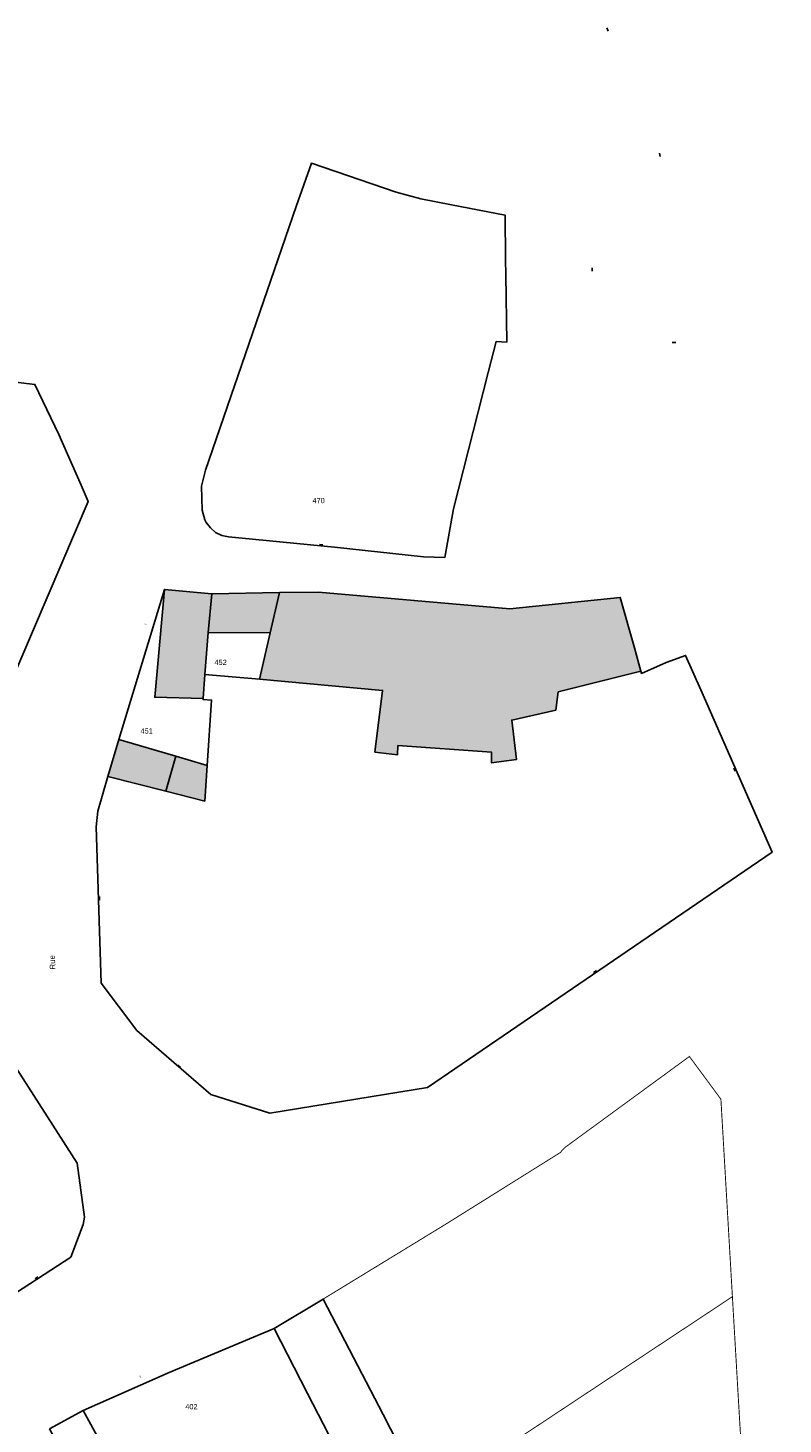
# Model space of a CAD drawing. Header units: metres. Extents: x 1943189 to 1944159, y 7204892 to 7205646.
# Tile 18 of 21: x 1943403 to 1943484, y 7205175 to 7205324. Entities that reach past the tile are written whole.
import ezdxf

# ---------------------------------------------------------------- set-up
doc = ezdxf.new("R2010")
doc.units = ezdxf.units.M
doc.header["$LTSCALE"] = 2
doc.linetypes.add('CONTINU', pattern=[0])
doc.linetypes.add('PCI_SUBDIV', pattern=[6, 4, -2])
for name, color, linetype in [('1PARCELLE', 150, 'Continuous'), ('1SUBDFISC', 7, 'PCI_SUBDIV'), ('3BATIDUR', 7, 'CONTINU'), ('3BATIDUR_H', 31, 'Continuous'), ('3BATILEGER', 7, 'CONTINU'), ('3BATILEGER_H', 41, 'Continuous'), ('3MURNONMI', 7, 'CONTINU'), ('3NUMVOIE', 30, 'CONTINU'), ('3PARCELLETEX', 150, 'CONTINU'), ('3ZONCOMMTEX', 7, 'CONTINU')]:
    doc.layers.add(name, color=color, linetype=linetype)
doc.styles.get("Standard").update_dxf_attribs({"font": 'arial.ttf'})

# ---------------------------------------------------------------- blocks, each defined once
blk = doc.blocks.new('MURNOMI')
blk.add_line((-0.75, 0.5), (0.75, 0.5))

msp = doc.modelspace()

# ---------------------------------------------------------------- hatches: boundary and pattern name
at = {"layer": '3BATIDUR_H'}
for points in [[(1943417.55, 7205264.31), (1943416.52, 7205252.77), (1943421.7, 7205252.65), (1943421.89, 7205255.21), (1943422.23, 7205259.71), (1943422.62, 7205263.84)], [(1943428.88, 7205259.66), (1943429.88, 7205263.97), (1943422.62, 7205263.84), (1943422.23, 7205259.71)], [(1943440.07, 7205246.9), (1943442.49, 7205246.61), (1943442.54, 7205247.59), (1943452.55, 7205246.89), (1943452.54, 7205245.75), (1943455.22, 7205246.09), (1943454.72, 7205250.33), (1943459.42, 7205251.38), (1943459.68, 7205253.36), (1943468.54, 7205255.57), (1943467.84, 7205258.04), (1943466.32, 7205263.44), (1943454.52, 7205262.21), (1943434.02, 7205264.01), (1943429.88, 7205263.97), (1943428.88, 7205259.66), (1943427.73, 7205254.69), (1943440.9, 7205253.5)], [(1943411.51, 7205244.27), (1943417.69, 7205242.72), (1943418.77, 7205246.46), (1943412.66, 7205248.24)]]:
    msp.add_hatch(color=256, dxfattribs=at).paths.add_polyline_path(points)
at = {"layer": '3BATILEGER_H'}
msp.add_hatch(color=256, dxfattribs=at).paths.add_polyline_path([(1943421.87, 7205241.66), (1943422.13, 7205245.48), (1943418.77, 7205246.46), (1943417.69, 7205242.72)])

# ---------------------------------------------------------------- linework, layer by layer
at = {"layer": '1PARCELLE'}
for points in [[(1943447.57, 7205267.71), (1943445.26, 7205267.79), (1943435.76, 7205268.84), (1943424.39, 7205269.93), (1943423.68, 7205270.09), (1943423.03, 7205270.41), (1943422.47, 7205270.88), (1943422.02, 7205271.45), (1943421.88, 7205271.74), (1943421.59, 7205272.78), (1943421.51, 7205275.35), (1943421.95, 7205277.05), (1943431.66, 7205305.27), (1943433.28, 7205309.9), (1943442.36, 7205306.8), (1943445, 7205306.1), (1943448.27, 7205305.45), (1943450.13, 7205305.1), (1943454, 7205304.35), (1943454.05, 7205299.61), (1943454.07, 7205297.98), (1943454.17, 7205290.75), (1943453.05, 7205290.83), (1943452.2, 7205287.5), (1943448.47, 7205272.94), (1943447.57, 7205267.71)], [(1943343.26, 7205289.02), (1943342.81, 7205273.9), (1943342.66, 7205261.64), (1943348.89, 7205260.45), (1943349.94, 7205260.24), (1943362.23, 7205257.76), (1943396.36, 7205250.58), (1943399.22, 7205249.98), (1943409.38, 7205273.71), (1943408.66, 7205275.45), (1943406.26, 7205280.88), (1943403.7, 7205286.24), (1943361.92, 7205291.32), (1943344.51, 7205289.52), (1943343.26, 7205289.02)], [(1943411.51, 7205244.27), (1943417.69, 7205242.72), (1943421.87, 7205241.66), (1943422.13, 7205245.48), (1943422.6, 7205252.46), (1943421.69, 7205252.51), (1943421.7, 7205252.65), (1943421.89, 7205255.21), (1943422.23, 7205259.71), (1943422.62, 7205263.84), (1943417.55, 7205264.31), (1943412.66, 7205248.24), (1943411.51, 7205244.27)], [(1943421.89, 7205255.21), (1943427.73, 7205254.69), (1943440.9, 7205253.5), (1943440.07, 7205246.9), (1943442.49, 7205246.61), (1943442.54, 7205247.59), (1943452.55, 7205246.89), (1943452.54, 7205245.75), (1943455.22, 7205246.09), (1943454.72, 7205250.33), (1943459.42, 7205251.38), (1943459.68, 7205253.36), (1943468.54, 7205255.57), (1943467.84, 7205258.04), (1943466.32, 7205263.44), (1943454.52, 7205262.21), (1943434.02, 7205264.01), (1943429.88, 7205263.97), (1943422.62, 7205263.84), (1943422.23, 7205259.71), (1943421.89, 7205255.21)], [(1943421.89, 7205255.21), (1943427.73, 7205254.69), (1943440.9, 7205253.5), (1943440.07, 7205246.9), (1943442.49, 7205246.61), (1943442.54, 7205247.59), (1943452.55, 7205246.89), (1943452.54, 7205245.75), (1943455.22, 7205246.09), (1943454.72, 7205250.33), (1943459.42, 7205251.38), (1943459.68, 7205253.36), (1943468.54, 7205255.57), (1943468.61, 7205255.31), (1943471.24, 7205256.5), (1943473.31, 7205257.25), (1943474.94, 7205253.55), (1943482.57, 7205236.18), (1943445.7, 7205211.02), (1943428.84, 7205208.28), (1943422.52, 7205210.25), (1943414.6, 7205217.11), (1943410.79, 7205222.17), (1943410.23, 7205238.9), (1943410.44, 7205240.56), (1943411.51, 7205244.27), (1943417.69, 7205242.72), (1943421.87, 7205241.66), (1943422.13, 7205245.48), (1943422.6, 7205252.46), (1943421.69, 7205252.51), (1943421.7, 7205252.65), (1943421.89, 7205255.21)], [(1943374.65, 7205184.38), (1943391.29, 7205186.33), (1943397.1, 7205187.35), (1943401, 7205188.62), (1943407.52, 7205192.87), (1943408.87, 7205196.35), (1943409, 7205197.12), (1943408.22, 7205202.93), (1943396.88, 7205220.58), (1943396.27, 7205221.31), (1943395.67, 7205221.63), (1943394.18, 7205222.29), (1943392.64, 7205222.79), (1943390.9, 7205219.11), (1943384.13, 7205204.82), (1943374.65, 7205184.38)], [(1943429.28, 7205185.24), (1943434.53, 7205188.37), (1943438.23, 7205181.24), (1943440.94, 7205176.02), (1943445.59, 7205166.96), (1943449.15, 7205160.02), (1943463.05, 7205133.01), (1943460.92, 7205130.96), (1943458.5, 7205128.42), (1943454.18, 7205136.85), (1943451.84, 7205141.43), (1943446.87, 7205151.1), (1943444.79, 7205155.15), (1943442.25, 7205160.09), (1943439.97, 7205164.53), (1943439.33, 7205165.74), (1943438.43, 7205167.5), (1943437.94, 7205168.46), (1943432.87, 7205178.27), (1943429.28, 7205185.24)], [(1943408.87, 7205176.46), (1943418.05, 7205180.51), (1943429.28, 7205185.24), (1943432.87, 7205178.27), (1943437.94, 7205168.46), (1943438.43, 7205167.5), (1943439.33, 7205165.74), (1943439.97, 7205164.53), (1943442.25, 7205160.09), (1943436.41, 7205156.91), (1943434.26, 7205155.74), (1943430, 7205153.46), (1943423.34, 7205149.89), (1943421.97, 7205152.41), (1943413.77, 7205167.45), (1943408.87, 7205176.46)], [(1943405.25, 7205174.49), (1943408.87, 7205176.46), (1943413.77, 7205167.45), (1943421.97, 7205152.41), (1943423.34, 7205149.89), (1943426, 7205144.96), (1943425.49, 7205144.68), (1943419.68, 7205151.14), (1943412.51, 7205161.08), (1943405.25, 7205174.49)]]:
    msp.add_lwpolyline(points, close=True, dxfattribs=at)
at = {"layer": '1SUBDFISC', "ltscale": 0.5, "const_width": 0.1}
for points in [[(1943478.32, 7205188.63), (1943477.09, 7205209.76), (1943473.72, 7205214.33), (1943460.37, 7205204.57), (1943459.89, 7205204.04), (1943447.72, 7205196.43), (1943434.53, 7205188.37), (1943438.23, 7205181.24), (1943440.94, 7205176.02), (1943445.59, 7205166.96), (1943478.32, 7205188.63)], [(1943478.32, 7205188.63), (1943445.59, 7205166.96), (1943449.15, 7205160.02), (1943463.05, 7205133.01), (1943483.68, 7205147), (1943480.16, 7205155.14), (1943479.34, 7205171.2), (1943478.32, 7205188.63)]]:
    msp.add_lwpolyline(points, close=True, dxfattribs=at)
at = {"layer": '3BATIDUR'}
for points in [[(1943417.55, 7205264.31), (1943416.52, 7205252.77), (1943421.7, 7205252.65), (1943421.89, 7205255.21), (1943422.23, 7205259.71), (1943422.62, 7205263.84), (1943417.55, 7205264.31)], [(1943428.88, 7205259.66), (1943429.88, 7205263.97), (1943422.62, 7205263.84), (1943422.23, 7205259.71), (1943428.88, 7205259.66)], [(1943440.07, 7205246.9), (1943442.49, 7205246.61), (1943442.54, 7205247.59), (1943452.55, 7205246.89), (1943452.54, 7205245.75), (1943455.22, 7205246.09), (1943454.72, 7205250.33), (1943459.42, 7205251.38), (1943459.68, 7205253.36), (1943468.54, 7205255.57), (1943467.84, 7205258.04), (1943466.32, 7205263.44), (1943454.52, 7205262.21), (1943434.02, 7205264.01), (1943429.88, 7205263.97), (1943428.88, 7205259.66), (1943427.73, 7205254.69), (1943440.9, 7205253.5), (1943440.07, 7205246.9)], [(1943411.51, 7205244.27), (1943417.69, 7205242.72), (1943418.77, 7205246.46), (1943412.66, 7205248.24), (1943411.51, 7205244.27)]]:
    msp.add_lwpolyline(points, close=True, dxfattribs=at)
at = {"layer": '3BATILEGER'}
msp.add_lwpolyline([(1943421.87, 7205241.66), (1943422.13, 7205245.48), (1943418.77, 7205246.46), (1943417.69, 7205242.72), (1943421.87, 7205241.66)], close=True, dxfattribs=at)

# ---------------------------------------------------------------- block references
at = {"layer": '3MURNONMI', "xscale": 0.25, "yscale": 0.25}
for p, rotation in [((1943464.83, 7205324.16), 289.7), ((1943470.43, 7205310.77), 282.8999999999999), ((1943463.18, 7205298.54), 270.2), ((1943472.06, 7205290.6), 356.8), ((1943434.31, 7205268.98), 355.2), ((1943478.66, 7205245.07), 114.1), ((1943410.48, 7205231.25), 272.3), ((1943463.7, 7205223.32), 34.49999999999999), ((1943419.06, 7205213.19), 319.1), ((1943403.93, 7205190.54), 33.49999999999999)]:
    msp.add_blockref('MURNOMI', p, dxfattribs=dict(at, rotation=rotation))

# ---------------------------------------------------------------- texts
at = {"layer": '3NUMVOIE'}
for s, rotation, p in [('2', 73.5, (1943415.58, 7205260.46)), ('9', 24.2, (1943414.94, 7205179.95))]:
    msp.add_text(s, height=0.22, rotation=rotation, dxfattribs=at).set_placement(p)
at = {"layer": '3PARCELLETEX'}
for s, p in [('470', (1943433.4, 7205273.53)), ('452', (1943422.91, 7205256.22)), ('451', (1943415, 7205248.88)), ('402', (1943419.79, 7205176.58))]:
    msp.add_text(s, height=0.56, dxfattribs=at).set_placement(p)
at = {"layer": '3ZONCOMMTEX'}
msp.add_text('Rue', height=0.6, rotation=93.1, dxfattribs=at).set_placement((1943405.9, 7205223.65))

doc.saveas('drawing.dxf')
